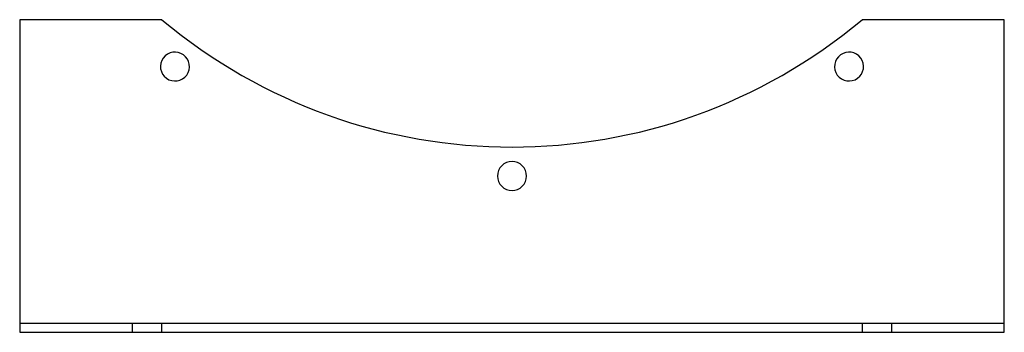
# Model space of a CAD drawing. Header units: millimetres. Extents: x -212 to 212, y -68 to 68.
import ezdxf

# ---------------------------------------------------------------- set-up
doc = ezdxf.new("R2010")
doc.units = ezdxf.units.MM
doc.layers.add('HIDDEN', color=7, linetype='Continuous')
doc.layers.add('THICK', color=7, linetype='Continuous')

msp = doc.modelspace()

# ---------------------------------------------------------------- linework, layer by layer
at = {"layer": 'HIDDEN'}
for p, q in [((-212.5, 67.5), (-212.5, 67.5)), ((-151.08, 67.5), (-151.08, 67.5)), ((151.08, 67.5), (151.08, 67.5)), ((212.5, 67.5), (212.5, 67.5)), ((-212.5, -63.5), (212.5, -63.5)), ((-212.5, -63.5), (-212.5, -63.5)), ((-163.75, -67.5), (-163.75, -63.5)), ((-151.25, -63.5), (-151.25, -67.5)), ((151.25, -67.5), (151.25, -63.5)), ((163.75, -63.5), (163.75, -67.5)), ((212.5, -63.5), (212.5, -63.5)), ((-212.5, -67.5), (-212.5, -67.5)), ((212.5, -67.5), (212.5, -67.5))]:
    msp.add_line(p, q, dxfattribs=at)
at = {"layer": 'THICK'}
for p, q in [((-151.08, 67.5), (-212.5, 67.5)), ((-212.5, 67.5), (-212.5, -67.5)), ((212.5, 67.5), (151.08, 67.5)), ((212.5, -67.5), (212.5, 67.5)), ((-212.5, -67.5), (212.5, -67.5))]:
    msp.add_line(p, q, dxfattribs=at)
for centre, radius, start, end in [((0, 247.5), 235, 229.9923, 310.0078), ((-145.48, 47.27), 6.25, 324, 144), ((145.48, 47.27), 6.25, 36, 216), ((-145.48, 47.27), 6.25, 144, 324), ((145.48, 47.27), 6.25, 216, 36), ((0, 0), 6.25, 0, 180), ((0, 0), 6.25, 180, 0)]:
    msp.add_arc(centre, radius, start, end, dxfattribs=at)

doc.saveas('drawing.dxf')
